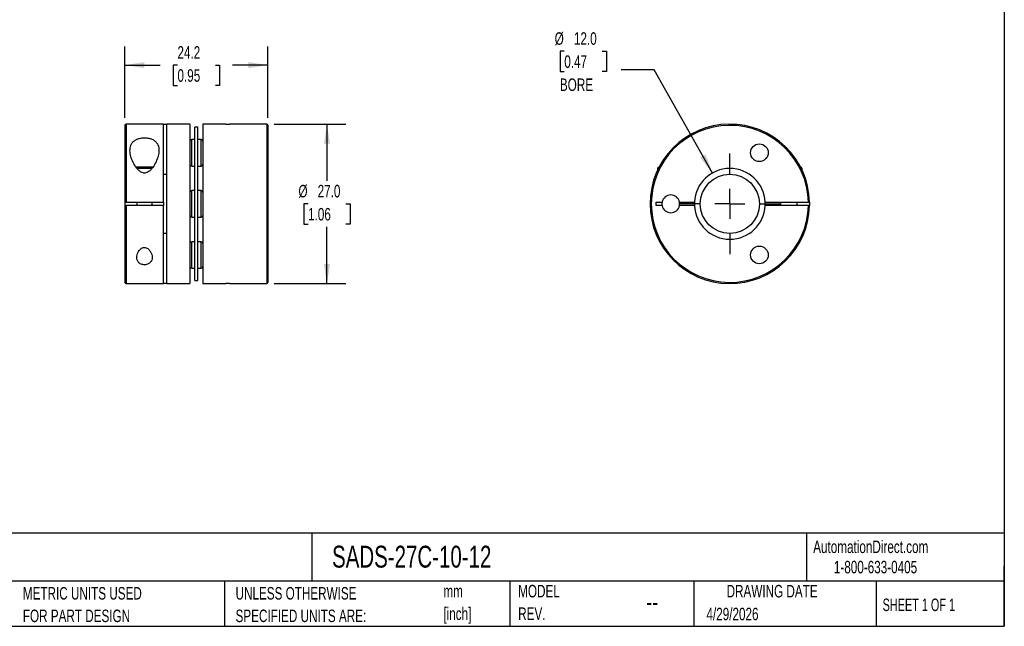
# Model space of a CAD drawing. Header units: millimetres. Extents: x 6 to 273, y 6 to 210.
# Tile 2 of 3: x 106 to 273, y 6 to 109. Entities that reach past the tile are written whole.
import ezdxf

# ---------------------------------------------------------------- set-up
doc = ezdxf.new("R2010")
doc.units = ezdxf.units.MM
doc.linetypes.add('SLD-Center', pattern=[19.05, 15.24, -1.27, 1.27, -1.27])
doc.linetypes.add('SLD-Solid', pattern=[0])
doc.layers.add('CENTER', color=40, linetype='SLD-Center')
doc.layers.add('DIMENSIONS', color=140, linetype='SLD-Solid', lineweight=25)
doc.layers.add('TEXT', color=140, linetype='SLD-Solid', lineweight=25)
doc.styles.add('SLDTEXTSTYLE0', font='TXT', dxfattribs={"width": 0.7})
doc.styles.add('SLDTEXTSTYLE1', font='TXT', dxfattribs={"width": 0.65})
doc.dimstyles.new('SLDDIMSTYLE0', dxfattribs={"dimtxt": 2.158008, "dimasz": 3.302, "dimexe": 0, "dimexo": 0.0625, "dimgap": 0.539502, "dimtad": 0, "dimtih": 1, "dimtoh": 1, "dimdec": 1, "dimrnd": 1e-09, "dimzin": 4, "dimdsep": 46, "dimtxsty": 'SLDTEXTSTYLE0', "dimsah": 1, "dimcen": 0.09, "dimadec": 0, "dimazin": 1, "dimtfac": 1, "dimtdec": 1, "dimtofl": 0, "dimtmove": 0, "dimatfit": 3, "dimfxl": 0, "dimfrac": 2, "dimtolj": 1, "dimtzin": 12, "dimarcsym": 0})
doc.dimstyles.new('SLDDIMSTYLE1', dxfattribs={"dimtxt": 2.158008, "dimasz": 3.302, "dimexe": 0, "dimexo": 0.0625, "dimgap": 0.539502, "dimtad": 0, "dimtih": 1, "dimtoh": 1, "dimdec": 1, "dimrnd": 1e-09, "dimzin": 12, "dimdsep": 46, "dimtxsty": 'SLDTEXTSTYLE0', "dimsah": 1, "dimcen": 0.09, "dimadec": 0, "dimazin": 3, "dimtfac": 1, "dimtdec": 1, "dimtofl": 0, "dimtmove": 0, "dimatfit": 3, "dimfxl": 0, "dimfrac": 2, "dimtolj": 1, "dimtzin": 12, "dimarcsym": 0})
doc.dimstyles.new('SLDDIMSTYLE2', dxfattribs={"dimtxt": 2.158008, "dimasz": 3.302, "dimexe": 0, "dimexo": 0.0625, "dimgap": 0.539502, "dimtad": 0, "dimtih": 1, "dimtoh": 1, "dimdec": 1, "dimrnd": 1e-09, "dimzin": 4, "dimdsep": 46, "dimtxsty": 'SLDTEXTSTYLE0', "dimsah": 1, "dimcen": 0, "dimadec": 0, "dimazin": 1, "dimtfac": 1, "dimtdec": 1, "dimtofl": 0, "dimtmove": 0, "dimatfit": 3, "dimfxl": 0, "dimfrac": 2, "dimtolj": 1, "dimtzin": 12, "dimarcsym": 0})

# ---------------------------------------------------------------- blocks, each defined once
blk = doc.blocks.new('SW_NOTE_0')
at = {"layer": 'TEXT', "color": 0, "char_height": 2.117, "attachment_point": 1, "style": 'SLDTEXTSTYLE0'}
for s, insert in [('mm', (0, 2.73)), ('[inch]', (0, -1.09))]:
    blk.add_mtext(s, dxfattribs=dict(at, insert=insert))
blk = doc.blocks.new('SW_NOTE_0_1')
at = {"layer": 'TEXT', "color": 0, "char_height": 2.1167, "attachment_point": 1, "style": 'SLDTEXTSTYLE0'}
for s, insert in [('UNLESS OTHERWISE', (0, 2.73)), ('SPECIFIED UNITS ARE:', (0, -1.09))]:
    blk.add_mtext(s, dxfattribs=dict(at, insert=insert))
blk = doc.blocks.new('SW_NOTE_0_5')
at = {"layer": 'TEXT', "color": 0, "char_height": 2.1167, "attachment_point": 1, "style": 'SLDTEXTSTYLE0'}
for s, insert in [('METRIC UNITS USED', (0, 2.73)), ('FOR PART DESIGN', (0, -1.09))]:
    blk.add_mtext(s, dxfattribs=dict(at, insert=insert))
blk = doc.blocks.new('SW_NOTE_0_6')
at = {"layer": 'TEXT', "color": 0, "char_height": 2.117, "attachment_point": 1, "style": 'SLDTEXTSTYLE0'}
for s, insert in [('MODEL', (0, 2.73)), ('REV.', (0, -1.09))]:
    blk.add_mtext(s, dxfattribs=dict(at, insert=insert))
blk = doc.blocks.new('_D')
at = {"layer": 'DIMENSIONS'}
for p, q in [((149.41, 91.41), (161.53, 91.41)), ((158.35, 91.41), (158.35, 81.82)), ((155.15, 77.91), (154.42, 77.91)), ((154.42, 77.91), (154.42, 74.48)), ((161.56, 77.91), (162.28, 77.91)), ((162.28, 77.91), (162.28, 74.48)), ((154.42, 74.48), (155.15, 74.48)), ((158.35, 64.41), (158.35, 74)), ((162.28, 74.48), (161.56, 74.48)), ((149.41, 64.41), (161.53, 64.41))]:
    blk.add_line(p, q, dxfattribs=at)
for points in [[(158.35, 91.41), (157.84, 88.11), (158.86, 88.11)], [(158.35, 64.41), (158.86, 67.71), (157.84, 67.71)]]:
    blk.add_solid(points, dxfattribs=at)
at = {"layer": 'DIMENSIONS', "char_height": 2.117, "attachment_point": 1, "style": 'SLDTEXTSTYLE0'}
for s, insert in [('%%c', (153.52, 81.12)), ('27.0', (156.77, 81.12)), ('1.06', (155.15, 77.21))]:
    blk.add_mtext(s, dxfattribs=dict(at, insert=insert))
blk = doc.blocks.new('_D_1')
at = {"layer": 'DIMENSIONS'}
for p, q in [((124.14, 92.48), (124.14, 104.58)), ((148.34, 92.48), (148.34, 104.58)), ((124.14, 101.41), (130.11, 101.41)), ((133.03, 101.41), (132.31, 101.41)), ((132.31, 101.41), (132.31, 97.98)), ((139.45, 101.41), (140.17, 101.41)), ((140.17, 101.41), (140.17, 97.98)), ((148.34, 101.41), (142.37, 101.41)), ((132.31, 97.98), (133.03, 97.98)), ((140.17, 97.98), (139.45, 97.98))]:
    blk.add_line(p, q, dxfattribs=at)
for points in [[(124.14, 101.41), (127.44, 100.9), (127.44, 101.92)], [(148.34, 101.41), (145.04, 101.92), (145.04, 100.9)]]:
    blk.add_solid(points, dxfattribs=at)
at = {"layer": 'DIMENSIONS', "char_height": 2.117, "attachment_point": 1, "style": 'SLDTEXTSTYLE0'}
for s, insert in [('24.2', (133.03, 104.62)), ('0.95', (133.03, 100.71))]:
    blk.add_mtext(s, dxfattribs=dict(at, insert=insert))
blk = doc.blocks.new('_D_2')
at = {"layer": 'DIMENSIONS'}
for p, q in [((198.54, 103.76), (197.82, 103.76)), ((197.82, 103.76), (197.82, 100.33)), ((204.95, 103.76), (205.68, 103.76)), ((205.68, 103.76), (205.68, 100.33)), ((197.82, 100.33), (198.54, 100.33)), ((205.68, 100.33), (204.95, 100.33)), ((213.73, 100.63), (208.17, 100.63)), ((223.62, 83.13), (213.73, 100.63))]:
    blk.add_line(p, q, dxfattribs=at)
blk.add_solid([(223.62, 83.13), (222.44, 86.26), (221.55, 85.76)], dxfattribs=at)
at = {"layer": 'DIMENSIONS', "char_height": 2.117, "attachment_point": 1, "style": 'SLDTEXTSTYLE0'}
for s, insert in [('%%c', (196.91, 106.97)), ('12.0', (200.17, 106.97)), ('0.47', (198.54, 103.06)), ('BORE', (197.79, 99.15))]:
    blk.add_mtext(s, dxfattribs=dict(at, insert=insert))
blk = doc.blocks.new('SW_CENTERMARKSYMBOL_0')
at = {"layer": 'CENTER', "color": 0}
for p, q in [((0, 5.08), (0, 8.54)), ((0, 0), (0, 2.54)), ((-5.08, 0), (-8.54, 0)), ((0, 0), (-2.54, 0)), ((0, 0), (0, -2.54)), ((0, 0), (2.54, 0)), ((5.08, 0), (8.54, 0)), ((0, -5.08), (0, -8.54))]:
    blk.add_line(p, q, dxfattribs=at)

msp = doc.modelspace()

# ---------------------------------------------------------------- linework, layer by layer
for p, q in [((124.14, 91.21), (124.14, 78.21)), ((130.64, 91.41), (124.34, 91.41)), ((124.34, 91.41), (124.34, 78.21)), ((130.64, 91.41), (131.24, 91.41)), ((130.64, 78.21), (130.64, 91.41)), ((135.14, 91.41), (131.24, 91.41)), ((131.24, 64.41), (131.24, 91.41)), ((135.14, 91.41), (135.14, 64.41)), ((136.49, 90.91), (135.99, 90.91)), ((135.99, 77.91), (135.99, 90.91)), ((136.49, 77.91), (136.49, 90.91)), ((141.24, 91.41), (137.34, 91.41)), ((137.34, 91.41), (137.34, 64.41)), ((141.24, 91.41), (141.84, 91.41)), ((148.14, 91.41), (141.84, 91.41)), ((148.14, 91.41), (148.14, 64.41)), ((148.34, 91.21), (148.34, 64.61)), ((135.99, 88.82), (135.44, 88.82)), ((135.44, 86.57), (135.44, 88.82)), ((137.04, 88.82), (136.49, 88.82)), ((137.04, 86.57), (137.04, 88.82)), ((135.44, 84.32), (135.44, 86.57)), ((137.04, 84.32), (137.04, 86.57)), ((125.98, 84.16), (128.9, 84.16)), ((126.13, 83.96), (128.76, 83.96)), ((135.44, 84.32), (135.99, 84.32)), ((136.49, 84.32), (137.04, 84.32)), ((214.52, 84.16), (214.32, 83.96)), ((214.32, 83.96), (214.32, 83.58)), ((214.32, 83.96), (214.5, 83.96)), ((214.52, 84.16), (214.61, 84.16)), ((238.54, 84.16), (238.57, 84.16)), ((238.82, 83.91), (238.57, 84.16)), ((238.67, 83.91), (238.82, 83.91)), ((238.82, 83.58), (238.82, 83.91)), ((130.64, 82.91), (131.24, 82.91)), ((135.99, 80.16), (135.44, 80.16)), ((135.44, 77.91), (135.44, 80.16)), ((137.04, 80.16), (136.49, 80.16)), ((137.04, 77.91), (137.04, 80.16)), ((124.14, 78.21), (124.14, 77.61)), ((124.14, 77.61), (124.14, 64.61)), ((124.34, 78.21), (130.64, 78.21)), ((130.64, 77.61), (124.34, 77.61)), ((124.34, 77.61), (124.34, 64.41)), ((126.14, 78.21), (126.14, 77.61)), ((128.74, 77.61), (128.74, 78.21)), ((130.64, 78.21), (130.64, 77.61)), ((130.64, 64.41), (130.64, 77.61)), ((135.44, 75.66), (135.44, 77.91)), ((135.99, 64.91), (135.99, 77.91)), ((136.49, 64.91), (136.49, 77.91)), ((137.04, 75.66), (137.04, 77.91)), ((214.07, 78.21), (215.1, 78.21)), ((214.07, 77.61), (214.07, 78.21)), ((215.1, 77.61), (214.07, 77.61)), ((218.04, 78.21), (220.58, 78.21)), ((220.58, 77.61), (218.04, 77.61)), ((232.57, 78.21), (239.87, 78.21)), ((239.87, 77.61), (232.57, 77.61)), ((235.17, 78.21), (235.17, 77.61)), ((237.97, 77.61), (237.97, 78.21)), ((240.07, 78.21), (240.07, 77.61)), ((135.44, 75.66), (135.99, 75.66)), ((136.49, 75.66), (137.04, 75.66)), ((131.24, 72.91), (130.64, 72.91)), ((135.99, 71.5), (135.44, 71.5)), ((135.44, 69.25), (135.44, 71.5)), ((137.04, 71.5), (136.49, 71.5)), ((137.04, 69.25), (137.04, 71.5)), ((135.44, 67), (135.44, 69.25)), ((137.04, 67), (137.04, 69.25)), ((135.44, 67), (135.99, 67)), ((136.49, 67), (137.04, 67)), ((124.34, 64.41), (130.64, 64.41)), ((131.24, 64.41), (130.64, 64.41)), ((131.24, 64.41), (135.14, 64.41)), ((135.99, 64.91), (136.49, 64.91)), ((137.34, 64.41), (141.24, 64.41)), ((141.84, 64.41), (141.24, 64.41)), ((141.84, 64.41), (148.14, 64.41))]:
    msp.add_line(p, q)
for centre, radius in [((231.57, 86.57), 1.5), ((226.57, 77.91), 5), ((231.57, 69.25), 1.5)]:
    msp.add_circle(centre, radius)
for centre, radius, start, end in [((124.34, 91.21), 0.2, 90, 180), ((148.14, 91.21), 0.2, 0, 90), ((226.57, 77.91), 13.5, 1.2733, 358.7267), ((226.57, 77.91), 13.3, 1.2925, 358.7075), ((135.44, 88.52), 0.3, 90, 180), ((137.04, 88.52), 0.3, 0, 90), ((135.44, 84.62), 0.3, 180, 270), ((137.04, 84.62), 0.3, 270, 0), ((226.57, 77.91), 6, 2.866, 177.134), ((135.44, 79.86), 0.3, 90, 180), ((137.04, 79.86), 0.3, 0, 90), ((216.57, 77.91), 1.5, 11.537, 168.463), ((216.57, 77.91), 1.5, 168.463, 191.537), ((216.57, 77.91), 1.5, 191.537, 348.463), ((216.57, 77.91), 1.5, 348.463, 11.537), ((226.57, 77.91), 6, 177.134, 182.866), ((226.57, 77.91), 6, 182.866, 357.134), ((226.57, 77.91), 6, 357.134, 2.866), ((135.44, 75.96), 0.3, 180, 270), ((137.04, 75.96), 0.3, 270, 0), ((135.44, 71.2), 0.3, 90, 180), ((137.04, 71.2), 0.3, 0, 90), ((135.44, 67.3), 0.3, 180, 270), ((137.04, 67.3), 0.3, 270, 0), ((124.34, 64.61), 0.2, 180, 270), ((148.14, 64.61), 0.2, 270, 0)]:
    msp.add_arc(centre, radius, start, end)
for points, knots in [([(129.89, 86.98), (129.89, 87.13), (129.88, 87.29), (129.82, 87.58), (129.78, 87.73), (129.67, 88), (129.59, 88.13), (129.41, 88.37), (129.29, 88.49), (129.03, 88.69), (128.88, 88.78), (128.54, 88.93), (128.35, 88.99), (128.06, 89.05), (127.95, 89.06), (127.75, 89.09), (127.64, 89.1), (127.32, 89.1), (127.11, 89.09), (126.7, 89.03), (126.51, 88.98), (126.15, 88.85), (125.99, 88.77), (125.7, 88.59), (125.58, 88.48), (125.37, 88.25), (125.28, 88.12), (125.15, 87.86), (125.09, 87.72), (125.02, 87.43), (125, 87.28), (124.99, 86.97), (124.99, 86.82), (125.02, 86.5), (125.05, 86.34), (125.12, 86.01), (125.17, 85.85), (125.27, 85.52), (125.34, 85.35), (125.55, 84.85), (125.73, 84.52), (126.05, 84.05), (126.18, 83.89), (126.38, 83.67), (126.45, 83.6), (126.6, 83.47), (126.68, 83.4), (126.94, 83.24), (127.14, 83.15), (127.46, 83.12), (127.56, 83.13), (127.77, 83.17), (127.87, 83.21), (128.05, 83.31), (128.14, 83.36), (128.3, 83.48), (128.38, 83.55), (128.59, 83.76), (128.72, 83.91), (129.07, 84.38), (129.25, 84.7), (129.55, 85.36), (129.68, 85.69), (129.84, 86.35), (129.89, 86.67), (129.89, 86.98)], [0, 0, 0, 0, 0.03125, 0.03125, 0.0625, 0.0625, 0.09375, 0.09375, 0.125, 0.125, 0.15625, 0.15625, 0.1875, 0.1875, 0.203125, 0.203125, 0.21875, 0.21875, 0.25, 0.25, 0.28125, 0.28125, 0.3125, 0.3125, 0.34375, 0.34375, 0.375, 0.375, 0.40625, 0.40625, 0.4375, 0.4375, 0.46875, 0.46875, 0.5, 0.5, 0.53125, 0.53125, 0.5625, 0.5625, 0.625, 0.625, 0.65625, 0.65625, 0.671875, 0.671875, 0.6875, 0.6875, 0.71875, 0.71875, 0.734375, 0.734375, 0.75, 0.75, 0.765625, 0.765625, 0.78125, 0.78125, 0.8125, 0.8125, 0.875, 0.875, 0.9375, 0.9375, 1, 1, 1, 1]), ([(124.34, 78.21), (124.29, 78.21), (124.24, 78.21), (124.16, 78.21), (124.14, 78.21), (124.14, 78.21)], [0, 0, 0, 0, 0.5, 0.5, 1, 1, 1, 1]), ([(124.14, 77.61), (124.14, 77.61), (124.16, 77.61), (124.24, 77.61), (124.29, 77.61), (124.34, 77.61)], [0, 0, 0, 0, 0.5, 0.5, 1, 1, 1, 1]), ([(239.87, 78.21), (239.92, 78.21), (239.97, 78.21), (240.05, 78.21), (240.07, 78.21), (240.07, 78.21)], [0, 0, 0, 0, 0.5, 0.5, 1, 1, 1, 1]), ([(240.07, 77.61), (240.07, 77.61), (240.05, 77.61), (239.97, 77.61), (239.92, 77.61), (239.87, 77.61)], [0, 0, 0, 0, 0.5, 0.5, 1, 1, 1, 1]), ([(128.74, 68.84), (128.74, 69), (128.72, 69.16), (128.62, 69.49), (128.56, 69.65), (128.38, 69.96), (128.26, 70.11), (128.04, 70.31), (127.96, 70.37), (127.77, 70.46), (127.67, 70.5), (127.46, 70.53), (127.35, 70.52), (127.14, 70.47), (127.04, 70.43), (126.78, 70.27), (126.64, 70.13), (126.42, 69.83), (126.33, 69.67), (126.21, 69.35), (126.17, 69.19), (126.13, 68.86), (126.14, 68.7), (126.2, 68.4), (126.26, 68.25), (126.44, 67.98), (126.57, 67.86), (126.9, 67.67), (127.1, 67.61), (127.53, 67.57), (127.75, 67.6), (128.13, 67.74), (128.29, 67.84), (128.53, 68.09), (128.61, 68.23), (128.72, 68.52), (128.74, 68.68), (128.74, 68.84)], [0, 0, 0, 0, 0.0625, 0.0625, 0.125, 0.125, 0.1875, 0.1875, 0.21875, 0.21875, 0.25, 0.25, 0.28125, 0.28125, 0.3125, 0.3125, 0.375, 0.375, 0.4375, 0.4375, 0.5, 0.5, 0.5625, 0.5625, 0.625, 0.625, 0.6875, 0.6875, 0.75, 0.75, 0.8125, 0.8125, 0.875, 0.875, 0.9375, 0.9375, 1, 1, 1, 1])]:
    msp.add_open_spline(points, degree=3, knots=knots)
at = {"layer": 'TEXT'}
for p, q in [((273.05, 209.55), (273.05, 6.35)), ((273.05, 22.13), (6.35, 22.13)), ((155.76, 22.13), (155.76, 13.97)), ((239.58, 22.13), (239.58, 13.97)), ((273.05, 6.35), (273.05, 16.51)), ((273.05, 13.97), (6.35, 13.97)), ((141, 13.97), (141, 6.35)), ((189.3, 13.97), (189.3, 6.35)), ((220.47, 13.97), (220.47, 6.35)), ((251.35, 13.97), (251.35, 6.35)), ((6.35, 6.35), (273.05, 6.35))]:
    msp.add_line(p, q, dxfattribs=at)

# ---------------------------------------------------------------- block references
at = {"layer": 'CENTER'}
msp.add_blockref('SW_CENTERMARKSYMBOL_0', (226.57, 77.91), dxfattribs=at)
at = {"layer": 'TEXT'}
for name, p in [('SW_NOTE_0_6', (190.73, 10.64)), ('SW_NOTE_0_5', (106.85, 10.27)), ('SW_NOTE_0_1', (142.87, 10.27)), ('SW_NOTE_0', (178.06, 10.63))]:
    msp.add_blockref(name, p, dxfattribs=at)

# ---------------------------------------------------------------- texts
for s, insert, char_height, attachment_point, style in [('SADS-27C-10-12', (159.21, 20), 3.7042, 1, 'SLDTEXTSTYLE0'), ('AutomationDirect.com', (240.69, 20.88), 2.1167, 1, 'SLDTEXTSTYLE0'), ('1-800-633-0405', (244.19, 17.44), 2.1167, 1, 'SLDTEXTSTYLE0'), ('DRAWING DATE', (233.73, 13.36), 2.1167, 2, 'SLDTEXTSTYLE0'), ('--', (212.43, 12.08), 3.175, 1, 'SLDTEXTSTYLE0'), ('SHEET 1 OF 1', (252.44, 11.05), 2.1167, 1, 'SLDTEXTSTYLE1'), ('4/29/2026', (222.61, 9.49), 2.117, 1, 'SLDTEXTSTYLE0')]:
    msp.add_mtext(s, dxfattribs=dict(at, insert=insert, char_height=char_height, attachment_point=attachment_point, style=style))

# ---------------------------------------------------------------- dimensions: what is measured, and where the dimension line sits
at = {"layer": 'DIMENSIONS'}
dim = msp.add_diameter_dim_2p(p1=(229.53, 72.69), p2=(223.62, 83.13), text='<>\\PBORE', dimstyle='SLDDIMSTYLE2', dxfattribs=at)
dim.commit()
dim.dimension.update_dxf_attribs({"geometry": '_D_2', "text_midpoint": (201.75, 102.05), "dimtype": 163})
dim = msp.add_linear_dim(base=(124.14, 101.41), p1=(148.34, 91.21), p2=(124.14, 91.21), dimstyle='SLDDIMSTYLE1', dxfattribs=at)
dim.commit()
dim.dimension.update_dxf_attribs({"geometry": '_D_1', "text_midpoint": (136.24, 101.41), "dimtype": 160})
dim = msp.add_linear_dim(base=(158.35, 64.41), p1=(148.14, 91.41), p2=(148.14, 64.41), angle=90, text='%%c<>', dimstyle='SLDDIMSTYLE0', dxfattribs=at)
dim.commit()
dim.dimension.update_dxf_attribs({"geometry": '_D', "text_midpoint": (158.35, 77.91), "dimtype": 160})

doc.saveas('drawing.dxf')
